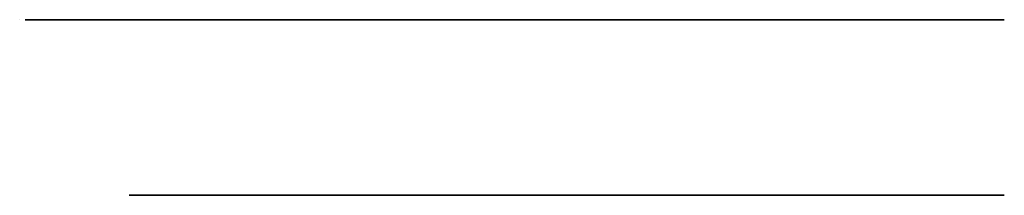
# Model space of a CAD drawing. Header units: centimetres. Extents: x -50 to 40, y 0 to 16.
import ezdxf

# ---------------------------------------------------------------- set-up
doc = ezdxf.new("R2010")
doc.units = ezdxf.units.CM
doc.header["$MEASUREMENT"] = 0
for name, color, linetype in [('Invest Project 90 v1_Sketch1', 7, 'Continuous'), ('Invest Project 90 v1_Sketch2', 7, 'Continuous'), ('Invest Project 90 v1_Sketch3', 7, 'Continuous')]:
    doc.layers.add(name, color=color, linetype=linetype)

msp = doc.modelspace()

# ---------------------------------------------------------------- linework, layer by layer
at = {"layer": 'Invest Project 90 v1_Sketch1'}
for p, q in [((-15, 0, 40), (-40, 0, 40)), ((-40, 0, 40), (-40, 0, -40)), ((-40, 0, -40), (40, 0, -40)), ((40, 0, 40), (-40, 0, -40)), ((-40, 0, 40), (40, 0, -40)), ((-15, 0, 34), (-34, 0, 34)), ((-34, 0, 34), (-34, 0, -34)), ((-34, 0, -34), (34, 0, -34)), ((34, 0, -34), (34, 0, -15)), ((40, 0, -40), (40, 0, -15))]:
    msp.add_line(p, q, dxfattribs=at)
at = {"layer": 'Invest Project 90 v1_Sketch1', "extrusion": (0, 1, 0)}
for radius in [55, 49]:
    msp.add_arc((15, -15), radius, 90, 180, dxfattribs=at)
at = {"layer": 'Invest Project 90 v1_Sketch1'}
msp.add_point((0, 0), dxfattribs=at)
msp.add_point((0, 0), dxfattribs=at)
at = {"layer": 'Invest Project 90 v1_Sketch2'}
for p, q in [((-40, 16, 40), (-15, 16, 40)), ((40, 16, -40), (-40, 16, -40)), ((-40, 16, -40), (-40, 16, 40)), ((-15, 16, 34), (-34, 16, 34)), ((-34, 16, 34), (-34, 16, -34)), ((-34, 16, -34), (34, 16, -34)), ((34, 16, -34), (34, 16, -15)), ((40, 16, -15), (40, 16, -40))]:
    msp.add_line(p, q, dxfattribs=at)
at = {"layer": 'Invest Project 90 v1_Sketch2', "extrusion": (0, 1, 0)}
msp.add_circle((-22, -22, 16), 2.6, dxfattribs=at)
for radius in [49, 55]:
    msp.add_arc((15, -15, 16), radius, 90, 180, dxfattribs=at)
at = {"layer": 'Invest Project 90 v1_Sketch2'}
msp.add_point((0, 16), dxfattribs=at)
at = {"layer": 'Invest Project 90 v1_Sketch3'}
for p, q in [((-50, 16, -69.5), (-50, 16, 19.5)), ((-49.5, 16, 19.5), (39.5, 16, 19.5)), ((-15, 16, -69.5), (-49.5, 16, -69.5)), ((-49.5, 16, -69.5), (-49.5, 16, 19.5)), ((-15, 16, -70), (-49.5, 16, -70)), ((-45.041, 16, 5.211), (-45.041, 16, -55.211)), ((25.211, 16, 15.041), (-35.211, 16, 15.041)), ((-35.211, 16, -65.041), (-15, 16, -65.041)), ((35.041, 16, -15), (35.041, 16, 5.211)), ((39.5, 16, 19.5), (39.5, 16, -15))]:
    msp.add_line(p, q, dxfattribs=at)
at = {"layer": 'Invest Project 90 v1_Sketch3', "extrusion": (0, 1, 0)}
msp.add_circle((32, -52, 16), 2.6, dxfattribs=at)
for radius in [54.5, 50.041]:
    msp.add_arc((15, -15, 16), radius, 180, 270, dxfattribs=at)
for centre, major_axis in [((-30.392, 16, 0.392), (-11.942, 0, 11.942)), ((-30.392, 16, -50.392), (-11.942, 0, -11.942)), ((20.392, 16, 0.392), (11.942, 0, 11.942))]:
    msp.add_ellipse(centre, major_axis=major_axis, ratio=0.710565, start_param=5.665404, end_param=6.900967, dxfattribs=at)
at = {"layer": 'Invest Project 90 v1_Sketch3'}
msp.add_point((0, 16), dxfattribs=at)

doc.saveas('drawing.dxf')
